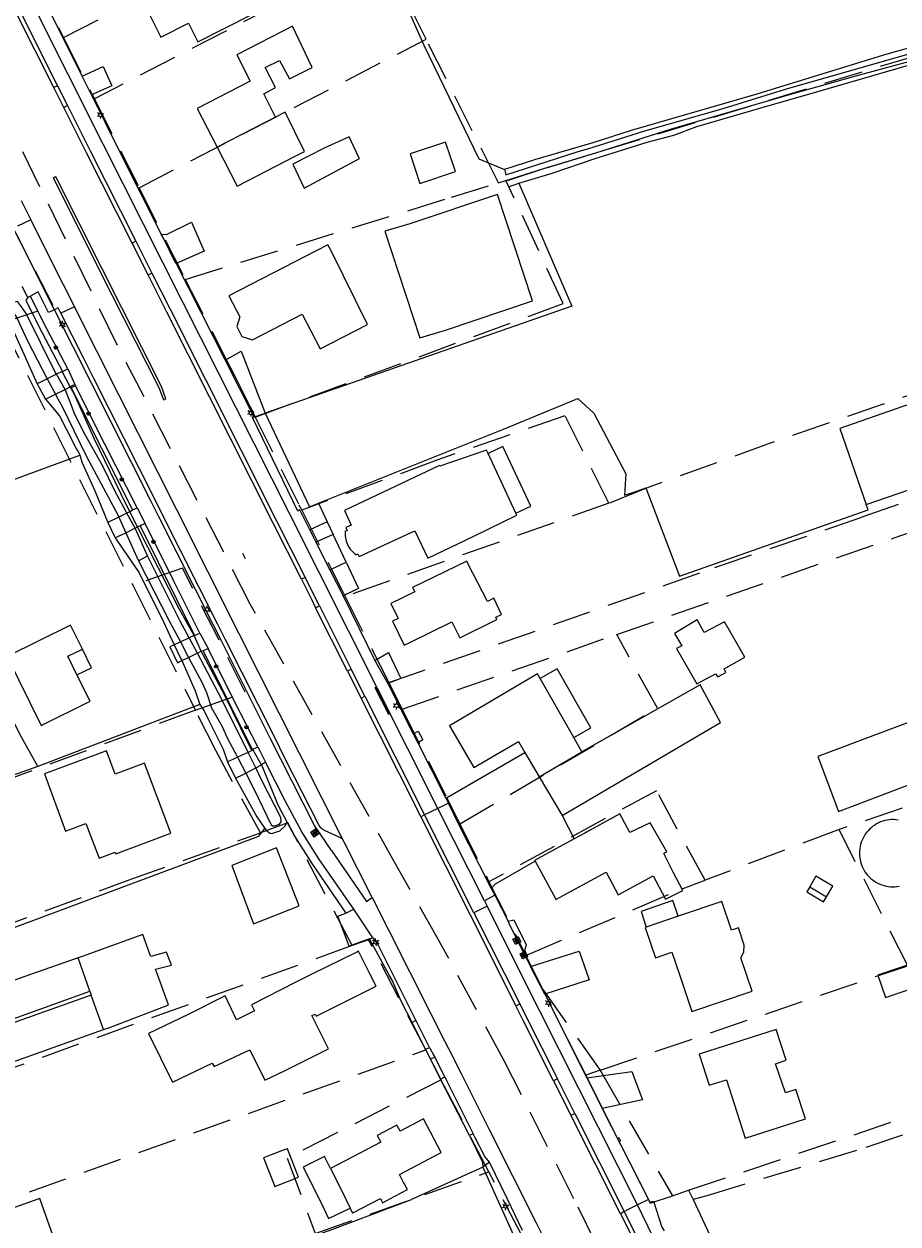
# Model space of a CAD drawing. Header units: metres. Extents: x 89872 to 94585, y 463299 to 469000.
# Tile 172 of 230: x 90848 to 90991, y 466209 to 466406. Entities that reach past the tile are written whole.
import ezdxf
from ezdxf.enums import TextEntityAlignment as Align

# ---------------------------------------------------------------- set-up
doc = ezdxf.new("R2010")
doc.units = ezdxf.units.M
doc.linetypes.add('HIDDEN', pattern=[9.525, 6.35, -3.175])
doc.layers.get('0').update_dxf_attribs({"linetype": 'CONTINUOUS'})
for name, color, linetype, lineweight in [('B-WE-GK-BESCHOEIING_DAMWAND-G', 251, 'CONTINUOUS', 13), ('B-WE-GR-BEPLANTING_CULTUUR-G', 251, 'CONTINUOUS', 13), ('B-WE-GR-BOOM-S', 251, 'CONTINUOUS', 13), ('B-WE-IE-TERREINAFSCHEIDING-G', 251, 'CONTINUOUS', 13), ('B-WE-KL-ET_LS_OV_LICHTMAST-S', 251, 'CONTINUOUS', 13), ('B-WE-KL-GAS_PUT-S', 251, 'CONTINUOUS', 13), ('B-WE-KL-GASKAST-S', 251, 'CONTINUOUS', 13), ('B-WE-KW-KUNSTWERK-GV', 251, 'CONTINUOUS', 13), ('B-WE-OG-TOPOGRAFIE_BEBOUWING-GV', 251, 'CONTINUOUS', 13), ('B-WE-OG-TOPOGRAFIE_BEBOUWING_LUIFEL-GV', 251, 'CONTINUOUS', 13), ('B-WE-OG-TOPOGRAFIE_HUISNUMMER-T25', 251, 'CONTINUOUS', 13), ('B-WE-OG-TOPOGRAFIE_STRAATNAAM-T18', 251, 'CONTINUOUS', 13), ('B-WE-OG-TOPOGRAFIE_WATER-GV', 251, 'CONTINUOUS', 13), ('B-WE-VH-VERHARDING-GV', 251, 'CONTINUOUS', 13), ('K_BALUSTRADE_0', 251, 'CONTINUOUS', 13), ('Percelen', 10, 'HIDDEN', 25)]:
    doc.layers.add(name, color=color, linetype=linetype, lineweight=lineweight)
doc.styles.get("Standard").update_dxf_attribs({"font": 'isocp.shx'})

# ---------------------------------------------------------------- blocks, each defined once
blk = doc.blocks.new('Q_GASPUT')
blk.add_lwpolyline([(-0.5, 0.5), (0.5, 0.5), (0.5, -0.5), (-0.5, -0.5)], close=True)
for points in [[(-0.44, 0.46), (0.44, 0.46, -0.414214), (0.46, 0.44), (0.46, -0.44, -0.414214), (0.44, -0.46), (-0.44, -0.46, -0.414214), (-0.46, -0.44), (-0.46, 0.44), (-0.46, 0.44), (-0.46, 0.45), (-0.46, 0.45), (-0.46, 0.45), (-0.46, 0.45), (-0.46, 0.45), (-0.46, 0.45), (-0.46, 0.46), (-0.46, 0.46), (-0.46, 0.46), (-0.45, 0.46), (-0.45, 0.46), (-0.45, 0.46), (-0.45, 0.46), (-0.45, 0.46), (-0.45, 0.46), (-0.44, 0.46), (-0.44, 0.46)], [(-0.34, 0.1, 0.380426), (-0.28, -0.18)], [(-0.01, 0.27, 0.240218), (-0.34, 0.1)], [(-0.19, 0.04, 0.853344), (-0.19, -0.03)], [(0.33, 0.11, 0.240191), (-0.01, 0.27)], [(0.18, -0.03, 0.849746), (0.18, 0.04)], [(0.27, -0.18, 0.380426), (0.33, 0.11)], [(-0.28, -0.18, 0.148452), (0.01, -0.26)], [(0.01, -0.26, 0.131742), (0.27, -0.18)]]:
    blk.add_lwpolyline(points, format="xyb")
for points in [[(-0.19, 0.04), (0.18, 0.04)], [(0.18, -0.03), (-0.19, -0.03)]]:
    blk.add_lwpolyline(points)
blk = doc.blocks.new('Q_BOOM')
for radius in [0.27, 0.18, 0.09]:
    blk.add_circle((0, 0), radius)
blk = doc.blocks.new('Q_LICHTMAST')
for points in [[(-0.26, 0.15), (-0.52, 0.3)], [(0, 0.3), (0, 0.6)], [(0.26, 0.15), (0.52, 0.3)], [(-0.26, -0.15), (-0.52, -0.3)], [(0, -0.3), (0, -0.6)], [(0.26, -0.15), (0.52, -0.3)]]:
    blk.add_lwpolyline(points)
blk.add_circle((0, 0), 0.3)
blk = doc.blocks.new('Q_GASKAST')
blk.add_lwpolyline([(-0.44, 0.46), (0.44, 0.46, -0.414214), (0.46, 0.44), (0.46, -0.44, -0.414214), (0.44, -0.46), (-0.44, -0.46, -0.414214), (-0.46, -0.44), (-0.46, 0.44), (-0.46, 0.44), (-0.46, 0.44), (-0.46, 0.45), (-0.46, 0.45), (-0.46, 0.45), (-0.46, 0.45), (-0.46, 0.45), (-0.46, 0.45), (-0.46, 0.45), (-0.45, 0.46), (-0.45, 0.46), (-0.45, 0.46), (-0.45, 0.46), (-0.45, 0.46), (-0.45, 0.46), (-0.44, 0.46), (-0.44, 0.46), (-0.44, 0.46)], format="xyb")
blk.add_lwpolyline([(-0.44, 0.46), (0.44, 0.46, -0.414214), (0.46, 0.44), (0.46, -0.44, -0.414214), (0.44, -0.46), (-0.44, -0.46, -0.414214), (-0.46, -0.44), (-0.46, 0.44), (-0.46, 0.44), (-0.46, 0.44), (-0.46, 0.45), (-0.46, 0.45), (-0.46, 0.45), (-0.46, 0.45), (-0.46, 0.45), (-0.46, 0.45), (-0.46, 0.45), (-0.45, 0.46), (-0.45, 0.46), (-0.45, 0.46), (-0.45, 0.46), (-0.45, 0.46), (-0.45, 0.46), (-0.44, 0.46), (-0.44, 0.46), (-0.44, 0.46)], format="xyb")
for points in [[(-0.26, 0.26), (0.25, 0.26), (0.25, 0.18), (-0.26, 0.18)], [(-0.26, 0.26), (-0.26, 0.18), (0.25, 0.18), (0.25, 0.26)], [(-0.26, 0.1), (0.25, 0.1), (0.25, -0.33), (-0.26, -0.33)], [(-0.26, 0.1), (-0.26, -0.33), (0.25, -0.33), (0.25, 0.1)]]:
    blk.add_lwpolyline(points, close=True)
blk.add_circle((-0.17, -0.04), 0.0354)
blk.add_circle((-0.17, -0.04), 0.0354)

msp = doc.modelspace()

# ---------------------------------------------------------------- linework, layer by layer
at = {"layer": 'B-WE-GK-BESCHOEIING_DAMWAND-G'}
msp.add_line((90866.76, 466317.71), (90868.22, 466318.55), dxfattribs=at)
at = {"layer": 'B-WE-GR-BEPLANTING_CULTUUR-G'}
for p, q in [((90849.07, 466361.04), (90848.63, 466360.84)), ((90854.33, 466348.7), (90855.2, 466349.16)), ((90856.48, 466346.35), (90855.77, 466346.02)), ((90855.77, 466346.02), (90865.79, 466326.07)), ((90865.79, 466326.07), (90866.54, 466326.42)), ((90867.86, 466323.82), (90867.04, 466323.44)), ((90867.04, 466323.44), (90875.91, 466305.51)), ((90875.91, 466305.51), (90876.8, 466305.91)), ((90878.16, 466303.37), (90877.38, 466302.98)), ((90877.38, 466302.98), (90885.4, 466286.86)), ((90885.4, 466286.86), (90886.33, 466287.29)), ((90850.28, 466284.08), (90684.09, 466225.21)), ((90887.55, 466284.75), (90886.9, 466284.33)), ((90902.02, 466260.72), (90896.31, 466268.96)), ((90900.71, 466260.07), (90902.02, 466260.72)), ((90924.22, 466219.29), (90923.14, 466218.49)), ((90923.14, 466218.49), (90928.15, 466207.36))]:
    msp.add_line(p, q, dxfattribs=at)
for points in [[(90906.88, 466417.03), (90913.48, 466402.12), (90922.47, 466383.52)], [(90848.63, 466360.84), (90848.31, 466360.39), (90850.44, 466356.08), (90854.33, 466348.7)], [(90855.2, 466349.16), (90851.2, 466356.74), (90849.07, 466361.04)], [(90866.54, 466326.42), (90861.33, 466336.69), (90856.48, 466346.35)], [(90876.8, 466305.91), (90872.63, 466314.29), (90867.86, 466323.82)], [(90886.33, 466287.29), (90882.48, 466294.72), (90878.16, 466303.37)], [(90886.9, 466284.33), (90889.61, 466277.67), (90891.03, 466275.02)], [(90896.31, 466268.96), (90893.5, 466273.37), (90890.85, 466278.32), (90887.55, 466284.75)], [(90891.03, 466275.02), (90892.29, 466272.66), (90895.15, 466268.19), (90900.71, 466260.07)], [(90929.64, 466208.15), (90927.13, 466213.35), (90924.22, 466219.29)]]:
    msp.add_lwpolyline(points, dxfattribs=at)
at = {"layer": 'B-WE-IE-TERREINAFSCHEIDING-G'}
for p, q in [((90922.47, 466383.52), (90926.69, 466381.76)), ((90827.55, 466324.08), (90857.15, 466335.03)), ((90900.77, 466317.52), (90898.65, 466322.04)), ((90876.81, 466294.19), (90850.28, 466284.08))]:
    msp.add_line(p, q, dxfattribs=at)
for points in [[(90929.01, 466379.52), (90937.73, 466359.39), (90887.48, 466341.87)], [(90896.26, 466327.14), (90926.51, 466339.3), (90938.7, 466344.3), (90941.28, 466341.89), (90946.57, 466331.94), (90946.32, 466328.45), (90948.34, 466329.15), (90949.84, 466329.67), (90955.35, 466315.23), (90986.21, 466326.07), (90985.91, 466326.92)], [(90850.28, 466284.08), (90847.36, 466289.38), (90844.2, 466295.77), (90844.55, 466295.95), (90841.68, 466301.53), (90836.46, 466298.87), (90834.51, 466298.66), (90833.16, 466299.61), (90832.15, 466299.9), (90831.88, 466299.53), (90830.12, 466300.37), (90829.51, 466299.47), (90827.84, 466300.62), (90826.47, 466300.73), (90824.55, 466300.12), (90824.27, 466301), (90822.37, 466300.41), (90822.21, 466300.88)], [(90828.91, 466251.14), (90830.4, 466251.78), (90886.47, 466272.69), (90887.46, 466273.94)], [(90685.28, 466132.72), (90686.26, 466132.92), (90737.88, 466151.23), (90794.76, 466171.46), (90862.95, 466196.06), (90898.14, 466208.18), (90911.46, 466213.23)]]:
    msp.add_lwpolyline(points, dxfattribs=at)
at = {"layer": 'B-WE-KW-KUNSTWERK-GV'}
for p, q in [((90854.27, 466348.7), (90853.34, 466348.25)), ((90855.6, 466346.2), (90854.27, 466348.7)), ((90850.17, 466346.71), (90851.55, 466344.17)), ((90854.74, 466345.77), (90855.6, 466346.2)), ((90851.55, 466344.17), (90853.16, 466344.98)), ((90853.16, 466344.98), (90854.74, 466345.77)), ((90863.57, 466324.89), (90861.73, 466323.99)), ((90864.86, 466325.52), (90863.57, 466324.89)), ((90865.36, 466325.76), (90864.86, 466325.52)), ((90866.61, 466323.28), (90865.36, 466325.76)), ((90861.73, 466323.99), (90862.96, 466321.49)), ((90866.21, 466323.07), (90866.61, 466323.28)), ((90875.87, 466305.49), (90875.07, 466305.13)), ((90877.05, 466302.93), (90875.87, 466305.49)), ((90876.4, 466302.62), (90877.05, 466302.93)), ((90873.14, 466301.05), (90873.85, 466301.39)), ((90884.43, 466286.25), (90882.97, 466285.57)), ((90884.7, 466286.38), (90884.43, 466286.25)), ((90885.32, 466286.66), (90884.7, 466286.38)), ((90881.33, 466284.81), (90882.67, 466282.16)), ((90884.33, 466282.97), (90885.96, 466283.83)), ((90885.96, 466283.83), (90886.9, 466284.33))]:
    msp.add_line(p, q, dxfattribs=at)
for points in [[(90853.34, 466348.25), (90853.03, 466348.11), (90851.84, 466347.52)], [(90851.84, 466347.52), (90851.4, 466347.31), (90850.17, 466346.71)], [(90864.7, 466322.33), (90866.08, 466323.01), (90866.21, 466323.07)], [(90862.96, 466321.49), (90863.48, 466321.74), (90864.57, 466322.27), (90864.7, 466322.33)], [(90875.07, 466305.13), (90874.89, 466305.04), (90873.62, 466304.45)], [(90872.62, 466303.99), (90871.9, 466303.66), (90873.14, 466301.05)], [(90873.62, 466304.45), (90873.41, 466304.36), (90872.62, 466303.99)], [(90873.85, 466301.39), (90874.44, 466301.68), (90874.96, 466301.93)], [(90874.96, 466301.93), (90876.18, 466302.51), (90876.4, 466302.62)], [(90882.97, 466285.57), (90882.34, 466285.28), (90881.33, 466284.81)], [(90886.9, 466284.33), (90885.53, 466286.76), (90885.32, 466286.66)], [(90882.67, 466282.16), (90883.91, 466282.75), (90884.33, 466282.97)]]:
    msp.add_lwpolyline(points, dxfattribs=at)
at = {"layer": 'B-WE-OG-TOPOGRAFIE_BEBOUWING-GV'}
for p, q in [((90891.98, 466405.23), (90882.84, 466400.51)), ((90889.21, 466390.34), (90879.66, 466385.4)), ((90901.23, 466387.14), (90897.16, 466385.26)), ((90911.22, 466384.31), (90912.84, 466379.47)), ((90898.29, 466368.45), (90897.78, 466369.42)), ((90921.65, 466321.79), (90928.7, 466325.2)), ((90928.7, 466325.2), (90928.56, 466325.51)), ((90858.83, 466294.74), (90856.69, 466299.05)), ((90850.85, 466290.79), (90858.83, 466294.74)), ((90936.1, 466276.04), (90962.04, 466291.25)), ((90939.36, 466286.49), (90938.03, 466288.82)), ((90930.03, 466286.38), (90932.37, 466282.4)), ((90932.37, 466282.4), (90939.36, 466286.49)), ((90932.37, 466282.4), (90936.1, 466276.04)), ((90882.02, 466267.87), (90885.6, 466258.34)), ((90977.67, 466266.11), (90976.65, 466264.39)), ((90962.25, 466261.98), (90955.09, 466259.55)), ((90949.9, 466257.8), (90949.71, 466257.73)), ((90858.8, 466247.31), (90856.88, 466252.73)), ((90905.66, 466248.09), (90904.7, 466250)), ((90987.79, 466249.92), (90989.04, 466246.24)), ((90858.8, 466247.31), (90859.02, 466246.67)), ((90861.02, 466241), (90859.02, 466246.67)), ((90972.8, 466236.02), (90971.15, 466241)), ((90892.2, 466218.82), (90891.14, 466221.52))]:
    msp.add_line(p, q, dxfattribs=at)
for points in [[(90867.24, 466409.81), (90870.44, 466403.44), (90874.96, 466405.71), (90876.48, 466402.69), (90885.3, 466407.11), (90883.52, 466410.98), (90882.78, 466410.57)], [(90889.21, 466390.34), (90887.31, 466394.15), (90889.17, 466395.18), (90887.5, 466398.45), (90889.83, 466399.62), (90891.49, 466396.63), (90895.22, 466398.47), (90891.98, 466405.23)], [(90882.84, 466400.51), (90885.06, 466396.23), (90876.38, 466391.75), (90879.66, 466385.4)], [(90879.66, 466385.4), (90882.94, 466379.06), (90892.41, 466383.96), (90893.94, 466384.74), (90890.76, 466391.13), (90889.21, 466390.34)], [(90897.16, 466385.26), (90892.03, 466382.62), (90893.91, 466378.7), (90902.93, 466383.56), (90902.84, 466383.74), (90901.23, 466387.14)], [(90912.84, 466379.47), (90918.66, 466381.43), (90917.04, 466386.26), (90911.22, 466384.31)], [(90925.55, 466377.7), (90911.17, 466372.9), (90907.12, 466371.66), (90912.8, 466354.24), (90917.01, 466355.49), (90931.26, 466360.28), (90925.55, 466377.7)], [(90897.78, 466369.42), (90881.57, 466361.1), (90883.34, 466357.66), (90882.85, 466356.08), (90883.7, 466354.43), (90885.42, 466353.91), (90893.57, 466358.1), (90896.49, 466352.41), (90904.25, 466356.4), (90898.29, 466368.45)], [(91000, 466345.82), (90981.58, 466339.37), (90985.91, 466326.92)], [(90985.91, 466326.92), (91000, 466331.79), (91017.19, 466337.74)], [(90923.99, 466335.29), (90923.74, 466335.83), (90916.09, 466333.22), (90916.05, 466333.31), (90900.49, 466325.95), (90901.58, 466323.58), (90900.71, 466323.17), (90900.93, 466322.69), (90900.57, 466322.53), (90900.61, 466322.44), (90900.6, 466322.14), (90900.61, 466321.84), (90900.64, 466321.55), (90900.69, 466321.25), (90900.77, 466320.96), (90900.86, 466320.68), (90900.98, 466320.41), (90901.11, 466320.14), (90901.26, 466319.89), (90901.44, 466319.64), (90901.62, 466319.41), (90901.83, 466319.2), (90902.05, 466319), (90902.28, 466318.81), (90902.33, 466318.72), (90902.69, 466318.89), (90902.91, 466318.41), (90912, 466322.61), (90914.12, 466318.17), (90921.65, 466321.79)], [(90920.74, 466317.2), (90920.49, 466317.67), (90911.64, 466313.35), (90911.99, 466312.64), (90908.06, 466310.73)], [(90908.06, 466310.73), (90909.25, 466308.3), (90908.35, 466307.86), (90910.26, 466303.94), (90911.16, 466304.38), (90918.07, 466307.75), (90919.35, 466305.13), (90925.45, 466308.1), (90925.25, 466308.5), (90926.19, 466308.97), (90924.91, 466311.59), (90923.9, 466311.09), (90920.74, 466317.2)], [(90857.59, 466303.29), (90856.2, 466306.1), (90855.65, 466307.2), (90845.27, 466302.07), (90850.85, 466290.79)], [(90961.25, 466299.25), (90961.62, 466298.74), (90962.91, 466299.47), (90962.64, 466300.04), (90966.03, 466301.96), (90962.7, 466307.72), (90959.39, 466306), (90958.23, 466308.06), (90954.49, 466305.84), (90955.71, 466303.81), (90954.86, 466303.39)], [(90954.86, 466303.39), (90958.19, 466297.61), (90961.25, 466299.25)], [(90932.53, 466298.47), (90932.11, 466299.22), (90917.66, 466290.72), (90921.66, 466283.88), (90928.98, 466288.18), (90930.03, 466286.38)], [(90962.04, 466291.25), (90959.1, 466296.72), (90958.73, 466297.42), (90939.36, 466286.49)], [(90998.19, 466293.3), (90977.98, 466285.71), (90981.37, 466276.71), (91000, 466283.8), (91001.55, 466284.39), (91000, 466288.5)], [(90872.04, 466273.16), (90867.73, 466284.63), (90862.95, 466282.81), (90861.52, 466286.61), (90851.37, 466282.88), (90854.81, 466273.5), (90858.15, 466274.75), (90860.31, 466269.08), (90862.94, 466270.07), (90863.05, 466269.78), (90872.04, 466273.16)], [(90952.74, 466269.85), (90952.87, 466269.92), (90953.24, 466270.12), (90950.51, 466274.87), (90947.2, 466273.28), (90945.57, 466276.33), (90940.12, 466273.31), (90939.82, 466273.15), (90938.11, 466272.22)], [(90991.1, 466275.31), (90990.74, 466275.36), (90990.38, 466275.37), (90990.02, 466275.37), (90989.66, 466275.34), (90989.3, 466275.29), (90988.94, 466275.21), (90988.59, 466275.11), (90988.25, 466274.99), (90987.92, 466274.84), (90987.6, 466274.67), (90987.29, 466274.49), (90986.99, 466274.28), (90986.7, 466274.05), (90986.44, 466273.81), (90986.19, 466273.55), (90985.95, 466273.27), (90985.74, 466272.98), (90985.54, 466272.67), (90985.37, 466272.35), (90985.22, 466272.02), (90985.09, 466271.68), (90984.98, 466271.34), (90984.89, 466270.98), (90984.83, 466270.63), (90984.79, 466270.27), (90984.78, 466269.9), (90984.79, 466269.54), (90984.83, 466269.18), (90984.88, 466268.82), (90984.96, 466268.47)], [(90938.11, 466272.22), (90931.62, 466268.69), (90931.69, 466268.56)], [(90885.6, 466258.34), (90893.05, 466261.27), (90889.34, 466270.74), (90882.02, 466267.87)], [(90931.69, 466268.56), (90935.01, 466262.45), (90935.1, 466262.3), (90943.3, 466266.76), (90945.31, 466263.06), (90951, 466266.16), (90951.44, 466265.35), (90953.04, 466262.38), (90955.86, 466263.77), (90954.32, 466266.77), (90952.74, 466269.85)], [(90984.96, 466268.47), (90985.07, 466268.12), (90985.19, 466267.79), (90985.34, 466267.46), (90985.51, 466267.15), (90985.69, 466266.84), (90985.9, 466266.55), (90986.13, 466266.27), (90986.37, 466266.01), (90986.63, 466265.76), (90986.9, 466265.54), (90987.19, 466265.33), (90987.49, 466265.13), (90987.81, 466264.96), (90988.13, 466264.81), (90988.47, 466264.68), (90988.81, 466264.58), (90989.15, 466264.49), (90989.51, 466264.43), (90989.86, 466264.39), (90990.22, 466264.38), (90990.58, 466264.38), (90990.93, 466264.41), (90991.29, 466264.47)], [(90979.41, 466262.74), (90980.43, 466264.46), (90977.67, 466266.11)], [(90949.71, 466257.73), (90951.38, 466252.78), (90954.06, 466253.69), (90955.31, 466250), (90957.36, 466243.95), (90967.2, 466247.28), (90966.29, 466250), (90965.36, 466252.77), (90965.86, 466253.68), (90965.92, 466254.83), (90965, 466257.66), (90963.83, 466257.3), (90962.25, 466261.98)], [(90861.02, 466241), (90861.84, 466241.29), (90861.92, 466241.32), (90871.57, 466245.03), (90871.66, 466245.07), (90869.86, 466250), (90869.54, 466250.89), (90872.17, 466251.57), (90871.36, 466253.66), (90868.78, 466252.98), (90868.58, 466253.51), (90867.47, 466256.56), (90857.56, 466252.97), (90856.88, 466252.73)], [(90904.7, 466250), (90902.79, 466253.85), (90902.5, 466253.7), (90895.02, 466250), (90892.53, 466248.77), (90885.29, 466245.05), (90885.78, 466244.07), (90882.82, 466242.6), (90880.97, 466246.52), (90874.92, 466243.46), (90868.39, 466240.38), (90872.34, 466232.38), (90878.84, 466235.53), (90879.13, 466234.95), (90884.98, 466237.72), (90887.47, 466232.71), (90890.67, 466234.26), (90897.89, 466237.85), (90895.17, 466243.31), (90895.69, 466243.56), (90895.86, 466243.21), (90905.66, 466248.09)], [(90856.88, 466252.73), (90849.09, 466250), (90839.02, 466246.47), (90841.05, 466240.91), (90858.8, 466247.31)], [(90989.04, 466246.24), (90995.01, 466248.28), (90993.76, 466251.95), (90987.79, 466249.92)], [(90859.02, 466246.67), (90841.16, 466240.29), (90843.13, 466234.65), (90861.02, 466241)], [(90971.15, 466241), (90958.56, 466236.97), (90960.18, 466231.9), (90963.01, 466232.8), (90966.06, 466223.26), (90975.95, 466226.43), (90974.37, 466231.23), (90972.71, 466230.67), (90971.07, 466235.4), (90972.8, 466236.02)], [(90901.4, 466211.8), (90901.8, 466210.96), (90901.87, 466211), (90906.36, 466213.34), (90906.56, 466212.97), (90906.71, 466212.68), (90908.74, 466213.74), (90910.81, 466214.82), (90910.12, 466216.12), (90909.51, 466217.31), (90916.32, 466220.87), (90913.44, 466226.4), (90909.6, 466224.4), (90909.08, 466225.38), (90905.86, 466223.69), (90906.43, 466222.59), (90898.19, 466218.28)], [(90891.14, 466221.52), (90890.62, 466221.32), (90887.25, 466220), (90889.09, 466215.32), (90892.97, 466216.85), (90892.2, 466218.82)], [(90857.27, 466194.52), (90850.6, 466213.34), (90813.52, 466200.2), (90820.06, 466181.33)]]:
    msp.add_lwpolyline(points, dxfattribs=at)
at = {"layer": 'B-WE-OG-TOPOGRAFIE_BEBOUWING_LUIFEL-GV'}
for p, q in [((90928.56, 466325.51), (90923.99, 466335.29)), ((90928.56, 466325.51), (90931.01, 466326.65)), ((90938.03, 466288.82), (90932.53, 466298.47)), ((90976.65, 466264.39), (90979.41, 466262.74)), ((90978.92, 466261.93), (90979.41, 466262.74)), ((90949.04, 466260.36), (90949.9, 466257.8)), ((90955.09, 466259.55), (90949.9, 466257.8)), ((90898.19, 466218.28), (90900.04, 466214.61)), ((90900.04, 466214.61), (90901.4, 466211.8))]:
    msp.add_line(p, q, dxfattribs=at)
for points in [[(90931.01, 466326.65), (90926.43, 466336.44), (90923.99, 466335.29)], [(90856.69, 466299.05), (90855.18, 466302.1), (90857.59, 466303.29)], [(90856.69, 466299.05), (90859.1, 466300.23), (90857.59, 466303.29)], [(90938.03, 466288.82), (90940.81, 466290.41), (90935.31, 466300.06), (90932.53, 466298.47)], [(90976.65, 466264.39), (90976.16, 466263.58), (90978.92, 466261.93)], [(90955.09, 466259.55), (90954.23, 466262.11), (90949.04, 466260.36)], [(90898.19, 466218.28), (90897.19, 466220.26), (90893.7, 466218.5), (90896.55, 466212.88), (90897.88, 466210.11), (90901.4, 466211.8)]]:
    msp.add_lwpolyline(points, dxfattribs=at)
at = {"layer": 'B-WE-OG-TOPOGRAFIE_STRAATNAAM-T18'}
msp.add_line((90883.81, 466318.99), (90884.25, 466318.09), dxfattribs=at)
at = {"layer": 'B-WE-OG-TOPOGRAFIE_WATER-GV'}
for p, q in [((90926.69, 466381.76), (90926.9, 466380.91)), ((90927.36, 466378.94), (90929.01, 466379.52)), ((90848.63, 466360.84), (90847.74, 466362.61)), ((90845.41, 466357.3), (90850.17, 466346.71)), ((90854.74, 466345.77), (90853.34, 466348.25)), ((90854.27, 466348.7), (90854.33, 466348.7)), ((90851.84, 466347.52), (90853.16, 466344.98)), ((90863.44, 466325.17), (90863.57, 466324.89)), ((90863.57, 466324.89), (90864.7, 466322.33)), ((90864.86, 466325.52), (90864.68, 466325.83)), ((90866.21, 466323.07), (90864.86, 466325.52)), ((90864.7, 466322.33), (90866.76, 466317.71)), ((90876.4, 466302.62), (90875.07, 466305.13)), ((90873.62, 466304.45), (90874.96, 466301.93)), ((90882.97, 466285.57), (90884.33, 466282.97)), ((90885.96, 466283.83), (90884.7, 466286.38)), ((90885.32, 466286.66), (90885.26, 466286.78))]:
    msp.add_line(p, q, dxfattribs=at)
for points in [[(90972.67, 466394.94), (90993.84, 466400.97), (91000.08, 466402.56), (91002.7, 466403.71), (91003.19, 466404.12), (91003.38, 466404.48), (91003.43, 466405.06)], [(91002.48, 466404.67), (91002.15, 466404.42), (90996.83, 466402.76), (90988.74, 466400.46), (90968, 466394.12), (90947.42, 466388.14), (90941.13, 466386.14), (90931.58, 466383.34), (90926.69, 466381.76)], [(91004.96, 466403.11), (91001.1, 466401.88), (90999.73, 466401.32), (90996.64, 466400.42), (90984.96, 466397.27), (90973.29, 466393.98)], [(90968.48, 466391.82), (90977.99, 466394.53), (90988.11, 466397.46), (90995.46, 466399.59), (91000, 466400.86), (91001.82, 466401.38), (91005.17, 466402.42)], [(90926.9, 466380.91), (90938.57, 466384.67), (90941.21, 466385.4), (90949.66, 466388.12), (90962.48, 466391.77), (90972.67, 466394.94)], [(90973.29, 466393.98), (90953.81, 466388.34), (90941.56, 466384.44), (90933.24, 466381.91), (90927.11, 466379.9)], [(90929.01, 466379.52), (90934.47, 466381.18), (90941.5, 466383.58), (90950.05, 466386.27), (90954.4, 466387.37), (90958.18, 466388.79), (90968.48, 466391.82)], [(90853.34, 466348.25), (90853.14, 466348.61), (90848.37, 466358.22), (90847.62, 466359.32), (90846.94, 466360.18), (90846.24, 466359.98), (90845.93, 466359.64), (90845.96, 466359.16), (90846.45, 466358.12), (90846.83, 466357.48), (90848.62, 466353.71), (90851.84, 466347.52)], [(90865.36, 466325.76), (90863.86, 466328.72), (90859.49, 466337.77), (90856.22, 466345.04), (90855.6, 466346.2)], [(90851.55, 466344.17), (90853.82, 466341.43), (90856.12, 466336.97), (90856.59, 466336.08), (90856.9, 466335.6), (90857.14, 466335.08), (90857.15, 466335.03)], [(90853.16, 466344.98), (90853.29, 466344.72), (90854.25, 466342.98), (90858.21, 466334.92), (90863.44, 466325.17)], [(90864.68, 466325.83), (90862.89, 466329.19), (90860.86, 466333.31), (90857.98, 466338.44), (90856.32, 466341.65), (90855.78, 466343.16), (90854.81, 466345.64), (90854.74, 466345.77)], [(90857.15, 466335.03), (90857.56, 466333.75), (90859.7, 466329.09), (90861.73, 466323.99)], [(90868.22, 466318.55), (90866.21, 466323.07), (90866.21, 466323.07)], [(90875.87, 466305.49), (90873.42, 466309.85), (90866.61, 466323.28)], [(90862.96, 466321.49), (90866.86, 466315.77), (90870.84, 466307.72), (90872.62, 466303.99)], [(90866.76, 466317.71), (90871.78, 466307.93), (90873.62, 466304.45)], [(90875.07, 466305.13), (90873.61, 466307.87), (90868.22, 466318.55)], [(90872.62, 466303.99), (90873.72, 466301.69), (90873.85, 466301.39)], [(90885.26, 466286.78), (90884.87, 466287.56), (90880.85, 466295.77), (90877.33, 466302.33), (90877.05, 466302.93)], [(90873.85, 466301.39), (90876.02, 466296.46), (90876.81, 466294.19)], [(90874.96, 466301.93), (90877.11, 466297.87), (90877.91, 466296.19), (90878.7, 466293.68), (90880.47, 466290.6), (90881.3, 466288.75), (90882.97, 466285.57)], [(90884.7, 466286.38), (90880.43, 466295.04), (90876.4, 466302.62)], [(90876.81, 466294.19), (90877.15, 466293.73), (90877.5, 466293.17), (90878.28, 466291.6), (90880.62, 466286.89), (90881.33, 466284.81)], [(90884.33, 466282.97), (90885.73, 466280.28), (90888.46, 466274.5), (90888.72, 466274.33), (90889.11, 466274.36), (90889.84, 466274.65), (90890.11, 466275), (90890.08, 466275.73), (90886.97, 466281.78), (90885.96, 466283.83)], [(90882.67, 466282.16), (90886.12, 466275.83), (90887.22, 466274.26), (90887.46, 466273.94)], [(90887.46, 466273.94), (90887.74, 466273.57), (90888.29, 466273.16), (90888.61, 466273.08), (90889.89, 466273.55), (90890.78, 466274.33), (90890.99, 466274.81), (90891.03, 466275.02)]]:
    msp.add_lwpolyline(points, dxfattribs=at)
at = {"layer": 'B-WE-VH-VERHARDING-GV'}
for p, q in [((90851.25, 466409.61), (90857.55, 466397.07)), ((90852.89, 466395.17), (90846.83, 466407.2)), ((90847.46, 466407.54), (90853.51, 466395.48)), ((90853.51, 466395.48), (90852.89, 466395.17)), ((90853.51, 466395.48), (90855.14, 466392.23)), ((90859.1, 466393.98), (90857.55, 466397.07)), ((90854.53, 466391.92), (90852.89, 466395.17)), ((90854.53, 466391.92), (90855.14, 466392.23)), ((90847.54, 466376.69), (90849.12, 466373.54)), ((90849.12, 466373.54), (90846.94, 466372.47)), ((90853, 466358.83), (90846.73, 466371.3)), ((90866.33, 466370.03), (90865.71, 466369.72)), ((90868.33, 466364.52), (90865.71, 466369.72)), ((90866.33, 466370.03), (90868.95, 466364.83)), ((90872.95, 466366.41), (90880.97, 466350.56)), ((90868.33, 466364.52), (90868.95, 466364.83)), ((90856.27, 466359.31), (90854.06, 466358.24)), ((90855.2, 466349.16), (90856.36, 466346.6)), ((90856.36, 466346.6), (90855.6, 466346.2)), ((90856.48, 466346.35), (90856.36, 466346.6)), ((90896.26, 466327.14), (90897.68, 466324.11)), ((90865.36, 466325.76), (90865.79, 466326.07)), ((90866.54, 466326.42), (90867.86, 466323.82)), ((90867.04, 466323.44), (90866.61, 466323.28)), ((90897.68, 466324.11), (90894.81, 466322.78)), ((90894.81, 466322.78), (90895.81, 466320.78)), ((90897.68, 466324.11), (90898.65, 466322.04)), ((90898.65, 466322.04), (90895.81, 466320.78)), ((90895.81, 466320.78), (90898.08, 466316.25)), ((90898.08, 466316.25), (90900.77, 466317.52)), ((90894.04, 466315.01), (90893.43, 466314.71)), ((90896.38, 466310.36), (90894.04, 466315.01)), ((90898.08, 466316.25), (90900.28, 466312.02)), ((90900.28, 466312.02), (90905.48, 466301.43)), ((90895.77, 466310.06), (90896.38, 466310.36)), ((90900.99, 466299.67), (90895.77, 466310.06)), ((90896.38, 466310.36), (90901.6, 466299.98)), ((90875.87, 466305.49), (90875.91, 466305.51)), ((90876.8, 466305.91), (90878.16, 466303.37)), ((90877.38, 466302.98), (90877.05, 466302.93)), ((90905.48, 466301.43), (90907.57, 466297.64)), ((90901.6, 466299.98), (90900.99, 466299.67)), ((90900.99, 466299.67), (90903.21, 466295.27)), ((90903.82, 466295.57), (90901.6, 466299.98)), ((90907.57, 466297.64), (90911.75, 466289.4)), ((90903.21, 466295.27), (90903.82, 466295.57)), ((90912.53, 466276.73), (90903.21, 466295.27)), ((90903.82, 466295.57), (90913.61, 466276.15)), ((90911.75, 466289.4), (90912.48, 466287.95)), ((90886.33, 466287.29), (90887.55, 466284.75)), ((90912.48, 466287.95), (90917.1, 466278.86)), ((90885.26, 466286.78), (90885.4, 466286.86)), ((90917.1, 466278.86), (90930.03, 466286.38)), ((90917.5, 466278.06), (90915.76, 466277.22)), ((90917.1, 466278.86), (90917.5, 466278.06)), ((90912.98, 466275.84), (90912.53, 466276.73)), ((90913.61, 466276.15), (90912.98, 466275.84)), ((90915.76, 466277.22), (90913.61, 466276.15)), ((90921.69, 466260.13), (90913.61, 466276.15)), ((90923.39, 466262.1), (90915.76, 466277.22)), ((90936.1, 466276.04), (90938.11, 466272.22)), ((90905.03, 466262.63), (90900.46, 466271.71)), ((90924.52, 466264.11), (90925.08, 466262.99)), ((90925.08, 466262.99), (90923.39, 466262.1)), ((90923.39, 466262.1), (90923.84, 466261.22)), ((90925.08, 466262.99), (90927.26, 466258.75)), ((90905.13, 466256.05), (90902.02, 466260.72)), ((90923.84, 466261.22), (90921.69, 466260.13)), ((90921.69, 466260.13), (90929.19, 466245.22)), ((90904.56, 466255.85), (90905.13, 466256.05)), ((90929.85, 466253.51), (90930.95, 466251.35)), ((90933.28, 466246.82), (90930.95, 466251.35)), ((90933.28, 466246.82), (90940.16, 466233.11)), ((90928.53, 466244.88), (90929.19, 466245.22)), ((90912.19, 466242.5), (90911.55, 466242.19)), ((90913.77, 466237.81), (90911.55, 466242.19)), ((90913.77, 466237.81), (90914.42, 466238.09)), ((90914.59, 466236.17), (90913.77, 466237.81)), ((90915.28, 466236.49), (90914.59, 466236.17)), ((90916.2, 466232.88), (90914.59, 466236.17)), ((90916.9, 466233.29), (90915.28, 466236.49)), ((90916.2, 466232.88), (90916.9, 466233.29)), ((90920.96, 466223.66), (90916.2, 466232.88)), ((90935.35, 466232.96), (90934.7, 466232.63)), ((90934.7, 466232.63), (90937.56, 466226.98)), ((90938.2, 466227.3), (90935.35, 466232.96)), ((90940.16, 466233.11), (90942.67, 466228.11)), ((90937.56, 466226.98), (90938.2, 466227.3)), ((90945.68, 466210.88), (90937.56, 466226.98)), ((90938.2, 466227.3), (90946.25, 466211.26)), ((90942.67, 466228.11), (90950.23, 466213.19)), ((90921.56, 466223.96), (90920.96, 466223.66)), ((90950.23, 466213.19), (90948.44, 466212.31)), ((90946.25, 466211.26), (90945.68, 466210.88)), ((90945.68, 466210.88), (90948.3, 466205.65)), ((90948.44, 466212.31), (90946.25, 466211.26)), ((90948.94, 466205.93), (90946.25, 466211.26)), ((90950.99, 466207.17), (90948.44, 466212.31))]:
    msp.add_line(p, q, dxfattribs=at)
for points in [[(90915.76, 466277.22), (90905.95, 466296.71), (90891.48, 466325.47), (90874.1, 466359.94), (90861.01, 466385.92), (90849.55, 466408.74), (90837.29, 466433.04), (90834.5, 466438.6), (90832.65, 466442.26), (90821.55, 466464.26)], [(90857.55, 466397.07), (90861, 466398.6), (90862.41, 466395.49), (90859.1, 466393.98)], [(90859.1, 466393.98), (90861.3, 466389.47), (90863.57, 466384.93), (90870.49, 466371.21)], [(90865.71, 466369.72), (90858.25, 466384.52), (90854.53, 466391.92)], [(90855.14, 466392.23), (90858.84, 466384.84), (90866.33, 466370.03)], [(90853.21, 466380.58), (90852.78, 466380.41), (90862.43, 466361.24), (90870.11, 466346.11), (90870.84, 466344.07), (90871.27, 466344.22), (90870.52, 466346.28), (90860.81, 466365.5), (90853.21, 466380.58)], [(90849.12, 466373.54), (90852.58, 466366.63), (90856.27, 466359.31)], [(90870.49, 466371.21), (90871.36, 466371.13), (90875.43, 466373.16), (90877.52, 466368.42), (90872.95, 466366.41)], [(90872.95, 466366.41), (90872.87, 466366.36), (90870.78, 466370.63), (90870.49, 466371.21)], [(90893.43, 466314.71), (90888.79, 466323.88), (90871.39, 466358.44), (90868.33, 466364.52)], [(90868.95, 466364.83), (90871.94, 466358.92), (90889.38, 466324.26), (90894.04, 466315.01)], [(90853, 466358.83), (90852.06, 466358.35), (90850.35, 466361.73), (90849.07, 466361.04)], [(90854.06, 466358.24), (90853.6, 466359.14), (90853, 466358.83)], [(90898.37, 466270.32), (90895.57, 466274.41), (90890.07, 466285.25), (90888.39, 466288.61), (90880.39, 466304.51), (90879.08, 466307.09), (90870.09, 466324.94), (90868.79, 466327.52), (90859.07, 466346.8), (90853, 466358.83)], [(90900.46, 466271.71), (90900.34, 466271.92), (90900.2, 466272.11), (90900.02, 466272.27), (90899.82, 466272.4), (90899.61, 466272.49), (90897.22, 466273.59), (90897.01, 466273.7), (90896.81, 466273.84), (90896.64, 466274.01), (90896.49, 466274.2), (90896.37, 466274.41), (90890.69, 466285.56), (90889.01, 466288.93), (90881, 466304.81), (90879.69, 466307.4), (90870.68, 466325.28), (90869.42, 466327.83), (90859.48, 466347.56), (90857.77, 466350.93), (90854.06, 466358.24)], [(90900.46, 466271.71), (90893.15, 466286.2), (90883.24, 466305.8), (90873.04, 466326.08), (90863.54, 466344.91), (90856.27, 466359.31)], [(90880.97, 466350.56), (90883.55, 466352.02), (90887.48, 466341.87)], [(90880.97, 466350.56), (90885.57, 466341.42), (90885.43, 466341.2)], [(90894.81, 466322.78), (90893.17, 466326.07), (90892.86, 466325.87), (90885.43, 466341.2)], [(90887.48, 466341.87), (90894.78, 466326.54), (90896.26, 466327.14)], [(90900.77, 466317.52), (90902.8, 466313.21), (90900.28, 466312.02)], [(90893.43, 466314.71), (90895.02, 466311.55), (90895.77, 466310.06)], [(90905.48, 466301.43), (90907.72, 466302.73), (90909.71, 466298.48), (90907.57, 466297.64)], [(90911.75, 466289.4), (90912.57, 466289.84), (90913.29, 466288.41), (90912.48, 466287.95)], [(90924.52, 466264.11), (90924.33, 466264.47), (90919.12, 466274.82), (90917.5, 466278.06)], [(90912.98, 466275.84), (90921.06, 466259.78), (90928.53, 466244.88)], [(90898.37, 466270.32), (90904.07, 466262), (90905.03, 466262.63)], [(90931.69, 466268.56), (90925.18, 466264.83), (90924.52, 466264.11)], [(90905.03, 466262.63), (90907.71, 466257.34), (90914.64, 466243.58), (90916.86, 466239.16), (90917.5, 466237.89), (90919.65, 466233.7), (90924.14, 466224.76), (90931.85, 466209.39), (90933.34, 466206.43), (90940.02, 466193.27)], [(90904.56, 466255.85), (90901.27, 466254.67), (90899.41, 466259.58), (90900.71, 466260.07)], [(90948.44, 466212.31), (90932.43, 466244.13), (90923.84, 466261.22)], [(90927.26, 466258.75), (90928.2, 466258.97), (90930.22, 466254.9), (90929.85, 466253.51)], [(90929.85, 466253.51), (90929.51, 466254.19), (90927.45, 466258.39), (90927.26, 466258.75)], [(90911.55, 466242.19), (90909.78, 466245.68), (90908.27, 466249.09), (90907.77, 466250), (90904.56, 466255.85)], [(90905.13, 466256.05), (90905.93, 466254.91), (90906.43, 466253.93), (90912.19, 466242.5)], [(90930.95, 466251.35), (90938.89, 466253.82), (90940.53, 466249.14), (90933.28, 466246.82)], [(90934.7, 466232.63), (90929.73, 466242.5), (90928.53, 466244.88)], [(90929.19, 466245.22), (90930.2, 466243.22), (90935.35, 466232.96)], [(90914.42, 466238.09), (90912.21, 466242.47), (90912.19, 466242.5)], [(90914.42, 466238.09), (90914.47, 466237.99), (90915.14, 466236.76), (90915.28, 466236.49)], [(90916.9, 466233.29), (90917.25, 466232.59), (90921.56, 466223.96)], [(90940.16, 466233.11), (90947.51, 466234.15), (90949.28, 466229.49), (90942.67, 466228.11)], [(90924.22, 466219.29), (90923.45, 466220.22), (90921.78, 466223.53), (90921.56, 466223.96)], [(90950.23, 466213.19), (90950.46, 466212.74), (90951.06, 466212.93), (90952.46, 466208.69), (90952.8, 466208.05)]]:
    msp.add_lwpolyline(points, dxfattribs=at)
at = {"layer": 'K_BALUSTRADE_0'}
for p, q in [((90885.43, 466341.2), (90887.48, 466341.87)), ((90923.14, 466218.49), (90911.46, 466213.23))]:
    msp.add_line(p, q, dxfattribs=at)
msp.add_lwpolyline([(90920.96, 466223.66), (90923.08, 466219.34), (90923.14, 466218.49)], dxfattribs=at)
at = {"layer": 'Percelen'}
for p, q in [((90854.48, 466403.39), (90901.72, 466427.15)), ((90906.53, 466417.6), (90859.55, 466393.31)), ((90913.86, 466403.09), (90906.53, 466417.6)), ((90849.37, 466413.54), (90854.48, 466403.39)), ((90854.48, 466403.39), (90859.55, 466393.31)), ((90866.87, 466378.79), (90913.86, 466403.09)), ((90925.7, 466379.61), (90913.86, 466403.09)), ((90859.55, 466393.31), (90866.87, 466378.79)), ((90866.87, 466378.79), (90874.43, 466363.78)), ((90844.31, 466356.6), (90865.82, 466313.73)), ((90943.76, 466327.14), (90900.6, 466311.9)), ((90865.82, 466313.73), (90876.08, 466293.29)), ((90900.6, 466311.9), (90907.73, 466297.79)), ((90909.93, 466293.46), (90945.06, 466305.68)), ((90907.73, 466297.79), (90909.93, 466293.46)), ((90919.39, 466274.68), (90924.14, 466265.2)), ((90981.45, 466273.74), (90959.51, 466265.46)), ((90992.7, 466251.47), (90981.45, 466273.74)), ((90924.14, 466265.2), (90930.18, 466253.14)), ((90942.35, 466234.36), (90992.7, 466251.47)), ((90813.03, 466201.62), (90913.78, 466237.68)), ((90916.32, 466232.78), (90913.78, 466237.68)), ((90942.35, 466234.36), (90939.98, 466233.56)), ((90942.35, 466234.36), (90954.17, 466213.82)), ((90924.12, 466217.73), (90916.32, 466232.78)), ((90895.69, 466207.63), (90924.12, 466217.73)), ((90933.79, 466199.06), (90924.12, 466217.73)), ((90954.17, 466213.82), (90956.83, 466214.71)), ((90956.83, 466214.71), (90957.55, 466213.19)), ((90957.55, 466213.19), (90964.94, 466197.59))]:
    msp.add_line(p, q, dxfattribs=at)
for points in [[(91019.71, 465996.35), (91019.38, 465998.07), (91014.38, 466022.04), (91013.03, 466027.78), (91006.98, 466045.97), (90995.02, 466080.23), (90984.26, 466112.72), (90981.15, 466122.14), (90969.81, 466149.06), (90963.18, 466163.11), (90949.96, 466189.18), (90938.04, 466213.33), (90926.64, 466235.89), (90915.94, 466255.59), (90909.17, 466267.56), (90885.07, 466310.65), (90863.19, 466353.28), (90837.04, 466406.75), (90805.15, 466470.33)], [(90926.92, 466379.99), (90933.57, 466382.06), (91038.03, 466413.76)], [(91142.2, 466396.11), (91137.77, 466394.55), (91101.77, 466382.63), (91042.85, 466362.06), (90970.33, 466337.05), (90949.75, 466329.55), (90943.76, 466327.14)], [(90844.31, 466356.6), (90852.81, 466359.49), (90837.35, 466389.53)], [(90874.43, 466363.78), (90918.02, 466377.24), (90925.7, 466379.61)], [(90885.89, 466341.26), (90936.31, 466359.83), (90926.92, 466379.99)], [(90907.73, 466297.79), (90961.14, 466316.62), (90985.21, 466324.91), (91037.44, 466343.13), (91086.37, 466359.6), (91101.14, 466364.46), (91130.38, 466373.91), (91149.1, 466379.67)], [(90925.7, 466379.61), (90925.86, 466379.66), (90926.92, 466379.99)], [(90945.06, 466305.68), (90990.62, 466321.54), (91066.54, 466347.84), (91110.02, 466361.82), (91151.34, 466374.95)], [(90874.43, 466363.78), (90881.11, 466350.67), (90882.47, 466348.04), (90884.99, 466343.06), (90885.19, 466342.66), (90885.89, 466341.26)], [(90885.89, 466341.26), (90893.04, 466326.88), (90893.49, 466326)], [(90943.76, 466327.14), (90936.58, 466341.47), (90915.59, 466334.2), (90893.49, 466326)], [(91162.58, 466335.1), (91009.8, 466283.35), (90981.45, 466273.74)], [(90893.49, 466326), (90899.99, 466313.11), (90900.6, 466311.9)], [(90876.08, 466293.29), (90884.25, 466296.22), (90873.97, 466316.55), (90865.82, 466313.73)], [(90919.39, 466274.68), (90951.71, 466293.63), (90945.06, 466305.68)], [(90905.48, 466296.98), (90907.67, 466292.64), (90907.86, 466292.74), (90905.66, 466297.07), (90905.48, 466296.98)], [(90876.08, 466293.29), (90847.26, 466282.58), (90837.99, 466279.25)], [(90886.73, 466273.21), (90879.41, 466286.66), (90876.08, 466293.29)], [(90909.93, 466293.46), (90917.2, 466279.07), (90919.39, 466274.68)], [(91193.7, 466291.06), (91135.81, 466272.09), (91037.02, 466238.84), (90984.28, 466221.2), (90960.16, 466213.94), (90957.55, 466213.19)], [(90959.51, 466265.46), (90951.55, 466280.09), (90924.14, 466265.2)], [(90901.76, 466254.75), (90891.23, 466274.87), (90886.73, 466273.21)], [(90824.66, 466250.53), (90865.1, 466265.47), (90886.73, 466273.21)], [(90930.18, 466253.14), (90955.74, 466264.04), (90959.51, 466265.46)], [(90901.76, 466254.75), (90846.21, 466234.73), (90830.2, 466228.98)], [(90913.78, 466237.68), (90904.44, 466255.72), (90901.76, 466254.75)], [(90930.18, 466253.14), (90930.1, 466253.11), (90932.72, 466247.92), (90939.01, 466235.46), (90939.98, 466233.56)], [(90930.18, 466253.14), (90932.98, 466247.56), (90933.11, 466247.37), (90942.35, 466234.36)], [(90956.83, 466214.71), (91003.37, 466230.35), (90992.7, 466251.47)], [(90916.32, 466232.78), (90891.12, 466219.97), (90895.69, 466207.63)], [(90939.98, 466233.56), (90941.43, 466230.69), (90941.57, 466230.41), (90945.16, 466223.21), (90945.39, 466223.33), (90945.65, 466222.79), (90945.43, 466222.68), (90946.05, 466221.49), (90950.41, 466212.83), (90950.52, 466212.59), (90954.17, 466213.82)]]:
    msp.add_lwpolyline(points, dxfattribs=at)

# ---------------------------------------------------------------- block references
at = {"layer": 'B-WE-GR-BOOM-S'}
for p, rotation in [((90853.25, 466352.62), 117.7822089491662), ((90858.6, 466341.82), 116.6693458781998), ((90864.02, 466331.05), 116.9033774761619), ((90869.22, 466320.85), 116.5626475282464), ((90879.49, 466300.46), 116.5491445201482), ((90884.45, 466290.48), 117.360774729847)]:
    msp.add_blockref('Q_BOOM', p, dxfattribs=dict(at, rotation=rotation))
at = {"layer": 'B-WE-KL-ET_LS_OV_LICHTMAST-S'}
for p, rotation in [((90860.56, 466390.69), 116.0186154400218), ((90854.3, 466356.4), 116.7780951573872), ((90885.17, 466341.92), 116.7027209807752), ((90877.97, 466309.78), 116.7291412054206), ((90909, 466294), 116.8921511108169), ((90905.6, 466255.31), 125.0358088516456), ((90933.9, 466245.36), 116.6636582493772), ((90926.87, 466212.06), 114.2438041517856)]:
    msp.add_blockref('Q_LICHTMAST', p, dxfattribs=dict(at, rotation=rotation))
at = {"layer": 'B-WE-KL-GAS_PUT-S'}
for p, rotation in [((90895.67, 466273.21), 124.402976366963), ((90928.7, 466255.6), 116.0718428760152)]:
    msp.add_blockref('Q_GASPUT', p, dxfattribs=dict(at, rotation=rotation))
at = {"layer": 'B-WE-KL-GASKAST-S', "rotation": 116.914282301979}
msp.add_blockref('Q_GASKAST', (90929.86, 466253.21), dxfattribs=at)

# ---------------------------------------------------------------- texts
at = {"layer": 'B-WE-OG-TOPOGRAFIE_HUISNUMMER-T25'}
for s, rotation, p in [('80', 27.3, (90880.24, 466389.72)), ('78', 27.3, (90883.52, 466383.38)), ('76B', 18.4, (90914.4, 466367.8)), ('76-76A', 27.2, (90885.5, 466356.4)), ('74', -43.4, (90903.62, 466320.98)), ('72', 26, (90911.55, 466307)), ('51', 26.4, (90857, 466298.4)), ('70', 30.4, (90921.82, 466288.57)), ('68', 28.5, (90935.55, 466266.69)), ('49', 21.4, (90888.87, 466265.09)), ('66', 18.7, (90952.91, 466256.06)), ('47', 26.5, (90901.98, 466249.85)), ('64', 17.8, (90961.75, 466235.2)), ('45', 27.6, (90912.66, 466222.48))]:
    msp.add_text(s, height=0.0025, rotation=rotation, dxfattribs=at).set_placement(p, align=Align.MIDDLE)
at = {"layer": 'B-WE-OG-TOPOGRAFIE_STRAATNAAM-T18'}
msp.add_text('Rijnsburgerweg', height=0.005, rotation=295.8991, dxfattribs=at).set_placement((90883.81, 466318.99), align=Align.MIDDLE)

doc.saveas('drawing.dxf')
